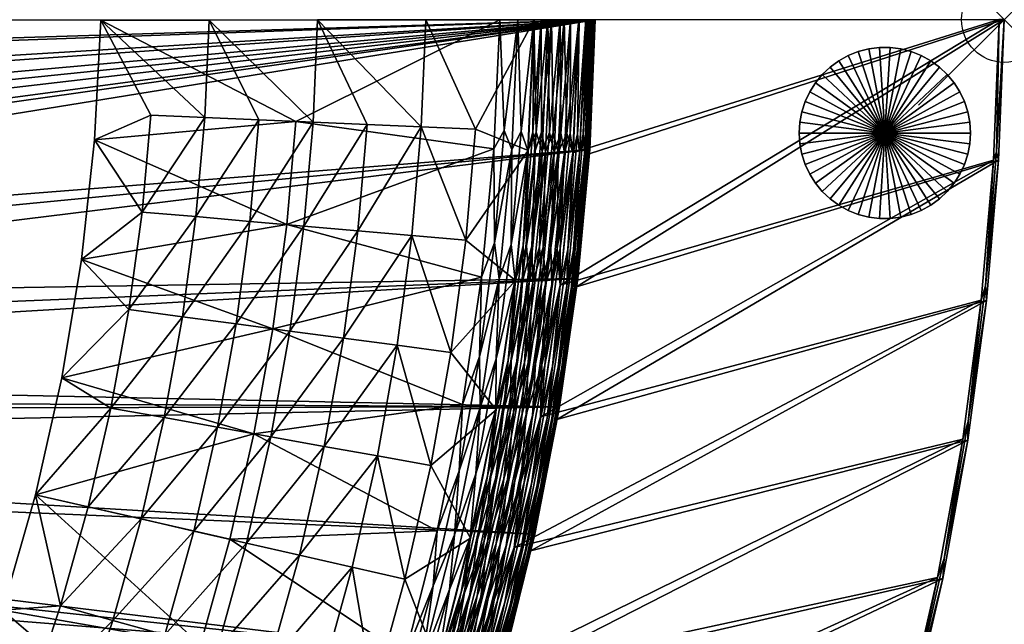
# Model space of a CAD drawing. Header units: inches. Extents: x -6.8 to 28, y -34.8 to 0.
# Tile 11 of 11: x 16.5 to 28, y -7 to 0. Entities that reach past the tile are written whole.
import ezdxf

# ---------------------------------------------------------------- set-up
doc = ezdxf.new("R2010")
doc.units = ezdxf.units.IN
doc.header["$MEASUREMENT"] = 0
doc.header["$PDMODE"] = 35
doc.header["$PDSIZE"] = 1
for name, color, linetype in [('A-FURN-3-NODE', 7, 'Continuous'), ('A-FURN-3-ST', 151, 'Continuous'), ('A-FURN-3-ST-BK', 151, 'Continuous'), ('A-FURN-3-ST-LG', 252, 'Continuous')]:
    doc.layers.add(name, color=color, linetype=linetype)

msp = doc.modelspace()

# ---------------------------------------------------------------- linework, layer by layer
at = {"layer": 'A-FURN-3-NODE'}
msp.add_point((28.001, 0.013), dxfattribs=at)

# ---------------------------------------------------------------- meshes
at = {"layer": 'A-FURN-3-ST'}
mesh = msp.add_polyface(dxfattribs=at)
corners = [(0.525, -2.082, 14.594), (0.76, -2.291, 14.632), (0.948, -1.54, 14.632), (0.686, -1.398, 14.594), (1.062, -0.773, 14.632), (0.783, -0.702, 14.594), (0.885, 0, 14.611), (0.679, 0, 14.548), (1.1, 0, 14.632), (0.519, -0.677, 14.485), (0.489, 0, 14.447), (0.425, -1.349, 14.485), (23.227, 0.011, 14.632), (0.499, -3.021, 14.632), (0.168, -3.721, 14.632), (23.163, -1.502, 14.632), (-0.23, -4.386, 14.632), (23.023, -3.01, 14.632), (22.809, -4.508, 14.632), (-0.692, -5.008, 14.632), (22.522, -5.995, 14.632), (22.161, -7.465, 14.632), (-1.212, -5.582, 14.632), (0, 0, 13.532), (23.227, 0.011, 1.5), (0.322, 0, 14.31), (0, 0, 1.5), (22.522, -5.995, 1.5), (22.809, -4.508, 1.5), (23.023, -3.01, 1.5), (23.163, -1.502, 1.5), (21.728, -8.915, 1.5), (-2.248, -5.049, 1.5), (-1.745, -4.547, 1.5), (22.161, -7.465, 1.5), (-1.298, -3.994, 1.5), (-0.91, -3.397, 1.5), (-0.587, -2.764, 1.5), (-0.333, -2.1, 1.5), (-0.148, -1.413, 1.5), (-0.037, -0.71, 1.5)]
mesh.append_faces([[corners[k] for k in face] for face in [(0, 1, 2), (0, 2, 3), (3, 2, 4), (3, 4, 5), (5, 4, 6), (5, 6, 7), (4, 8, 6), (5, 7, 9), (9, 7, 10), (9, 3, 5), (11, 0, 3), (8, 4, 12), (12, 4, 2), (12, 2, 1), (1, 13, 12), (12, 13, 14), (12, 14, 15), (15, 14, 16), (18, 16, 19), (21, 19, 22), (20, 27, 28), (20, 28, 18), (18, 28, 29), (18, 29, 17), (17, 29, 30), (17, 30, 15), (15, 30, 12), (12, 30, 24)]])
mesh.append_faces([[corners[k] for k in face] for face in [(17, 16, 18), (20, 19, 21), (8, 7, 6), (24, 40, 26)]], dxfattribs={"vtx0": -1})
mesh.append_faces([[corners[k] for k in face] for face in [(34, 33, 27), (27, 33, 28), (28, 35, 29), (29, 36, 30), (30, 36, 24)]], dxfattribs={"vtx0": -1, "vtx1": -1})
mesh.append_faces([[corners[k] for k in face] for face in [(23, 8, 12), (23, 12, 24), (8, 10, 7), (31, 32, 33), (28, 33, 35), (29, 35, 36), (24, 36, 37), (24, 37, 38), (24, 39, 40)]], dxfattribs={"vtx0": -1, "vtx2": -1})
mesh.append_faces([[corners[k] for k in face] for face in [(15, 16, 17), (18, 19, 20)]], dxfattribs={"vtx1": -1})
mesh.append_faces([[corners[k] for k in face] for face in [(25, 10, 8), (38, 39, 24)]], dxfattribs={"vtx1": -1, "vtx2": -1})
mesh.append_faces([[corners[k] for k in face] for face in [(24, 26, 23)]], dxfattribs={"vtx2": -1})
mesh = msp.add_polyface(dxfattribs=at)
corners = [(22.161, -7.465, 14.632), (-1.212, -5.582, 14.632), (21.728, -8.915, 14.632), (21.223, -10.343, 14.632), (-1.786, -6.103, 14.632), (20.649, -11.744, 14.632), (20.005, -13.114, 14.632), (19.295, -14.451, 14.632), (-2.408, -6.564, 14.632), (18.52, -15.751, 14.632), (17.681, -17.012, 14.632), (16.781, -18.229, 14.632), (15.822, -19.4, 14.632), (14.806, -20.523, 14.632), (8.966, -25.309, 14.632), (8.966, -25.309, 1.5), (10.226, -24.47, 1.5), (10.226, -24.47, 14.632), (11.443, -23.569, 1.5), (11.443, -23.569, 14.632), (12.613, -22.61, 1.5), (12.613, -22.61, 14.632), (13.735, -21.593, 1.5), (13.735, -21.593, 14.632), (14.806, -20.523, 1.5), (15.822, -19.4, 1.5), (16.781, -18.229, 1.5), (17.681, -17.012, 1.5), (18.52, -15.751, 1.5), (19.295, -14.451, 1.5), (20.005, -13.114, 1.5), (20.649, -11.744, 1.5), (21.223, -10.343, 1.5), (21.728, -8.915, 1.5), (22.161, -7.465, 1.5), (22.522, -5.995, 1.5), (22.522, -5.995, 14.632), (-3.397, -5.884, 1.5), (-2.801, -5.497, 1.5), (-2.248, -5.049, 1.5), (-1.745, -4.547, 1.5)]
mesh.append_faces([[corners[k] for k in face] for face in [(14, 15, 16), (14, 16, 17), (17, 16, 18), (17, 18, 19), (19, 18, 20), (19, 20, 21), (21, 20, 22), (21, 22, 23), (23, 22, 24), (23, 24, 13), (13, 24, 25), (13, 25, 12), (12, 25, 26), (12, 26, 11), (11, 26, 27), (11, 27, 10), (10, 27, 28), (10, 28, 9), (9, 28, 29), (9, 29, 7), (7, 29, 30), (7, 30, 6), (6, 30, 31), (6, 31, 5), (5, 31, 32), (5, 32, 3), (3, 32, 33), (3, 33, 2), (2, 33, 34), (2, 34, 0), (0, 34, 35), (0, 35, 36)]])
mesh.append_faces([[corners[k] for k in face] for face in [(2, 1, 3), (6, 4, 7)]], dxfattribs={"vtx0": -1})
mesh.append_faces([[corners[k] for k in face] for face in [(5, 4, 6), (9, 8, 10), (10, 8, 11), (11, 8, 12), (12, 8, 13), (25, 37, 26), (26, 38, 27), (27, 38, 28), (28, 38, 29), (29, 38, 30), (30, 39, 31), (31, 39, 32), (32, 39, 33), (33, 40, 34)]], dxfattribs={"vtx0": -1, "vtx1": -1})
mesh.append_faces([[corners[k] for k in face] for face in [(0, 1, 2), (3, 4, 5), (7, 8, 9)]], dxfattribs={"vtx1": -1})
mesh = msp.add_polyface(dxfattribs=at)
corners = [(-2.208, -6.073, 14.594), (-2.408, -6.564, 14.632), (-1.786, -6.103, 14.632), (21.223, -10.343, 14.632), (-1.212, -5.582, 14.632), (19.295, -14.451, 14.632), (14.806, -20.523, 14.632), (13.735, -21.593, 14.632), (12.613, -22.61, 14.632), (-3.073, -6.962, 14.632), (11.443, -23.569, 14.632), (10.226, -24.47, 14.632), (8.966, -25.309, 14.632), (7.666, -26.085, 14.632), (6.329, -26.796, 14.632), (4.958, -27.439, 14.632), (-3.773, -7.294, 14.632), (-4.503, -7.555, 14.632), (-5.254, -7.743, 14.632), (-6.021, -7.857, 14.632), (-6.795, -7.895, 14.632), (3.558, -28.014, 14.632), (-6.795, -30.022, 14.632), (2.131, -28.519, 14.632), (0.68, -28.953, 14.632), (-2.276, -29.603, 14.632), (-2.276, -29.603, 1.5), (-0.79, -29.314, 1.5), (-0.79, -29.314, 14.632), (0.68, -28.953, 1.5), (2.131, -28.519, 1.5), (3.558, -28.014, 1.5), (4.958, -27.439, 1.5), (6.329, -26.796, 1.5), (7.666, -26.085, 1.5), (8.966, -25.309, 1.5), (-6.795, -30.022, 1.5), (-4.031, -6.207, 1.5), (-3.397, -5.884, 1.5), (10.226, -24.47, 1.5), (11.443, -23.569, 1.5), (12.613, -22.61, 1.5), (13.735, -21.593, 1.5), (14.806, -20.523, 1.5), (15.822, -19.4, 1.5), (16.781, -18.229, 1.5), (-2.801, -5.497, 1.5), (20.005, -13.114, 1.5), (-2.248, -5.049, 1.5)]
mesh.append_faces([[corners[k] for k in face] for face in [(0, 1, 2), (3, 4, 2), (5, 2, 1), (8, 1, 9), (15, 9, 16), (15, 16, 17), (17, 18, 15), (15, 18, 19), (25, 26, 27), (25, 27, 28), (28, 27, 29), (28, 29, 24), (24, 29, 30), (24, 30, 23), (23, 30, 31), (23, 31, 21), (21, 31, 32), (21, 32, 15), (15, 32, 33), (15, 33, 14), (14, 33, 34), (14, 34, 13), (13, 34, 35), (13, 35, 12)]])
mesh.append_faces([[corners[k] for k in face] for face in [(7, 1, 8), (14, 9, 15)]], dxfattribs={"vtx0": -1})
mesh.append_faces([[corners[k] for k in face] for face in [(6, 1, 7), (10, 9, 11), (11, 9, 12), (12, 9, 13), (13, 9, 14), (23, 22, 24), (31, 38, 32), (32, 38, 33), (33, 38, 34), (34, 38, 35), (35, 38, 39), (39, 38, 40), (40, 38, 41), (41, 38, 42), (42, 38, 43), (43, 38, 44)]], dxfattribs={"vtx0": -1, "vtx1": -1})
mesh.append_faces([[corners[k] for k in face] for face in [(36, 31, 30), (45, 38, 46), (47, 46, 48), (36, 29, 27)]], dxfattribs={"vtx0": -1, "vtx2": -1})
mesh.append_faces([[corners[k] for k in face] for face in [(8, 9, 10), (15, 20, 21), (21, 22, 23)]], dxfattribs={"vtx1": -1})
mesh.append_faces([[corners[k] for k in face] for face in [(37, 38, 31), (30, 29, 36)]], dxfattribs={"vtx1": -1, "vtx2": -1})
at = {"layer": 'A-FURN-3-ST-BK'}
mesh = msp.add_polyface(dxfattribs=at)
corners = [(22.114, 0.01, 14.827), (19.734, -1.177, 14.827), (17.458, 0.008, 14.827), (17.385, -1.392, 14.827), (19.628, -2.38, 14.827), (17.233, -2.786, 14.827), (19.466, -3.596, 14.827), (17.003, -4.168, 14.827), (19.245, -4.822, 14.827), (16.695, -5.536, 14.827), (17.927, -5.817, 18.122), (18.82, -4.746, 19.769), (18.198, -4.634, 18.122), (19.037, -3.54, 19.769), (18.411, -3.456, 18.122), (19.198, -2.342, 19.769), (18.568, -2.287, 18.122), (19.302, -1.158, 19.769), (18.671, -1.131, 18.122), (18.722, 0.008, 18.122), (19.934, -1.185, 21.417), (19.986, 0.009, 21.417), (18.543, -5.958, 19.769), (19.442, -4.858, 21.417), (19.664, -3.623, 21.417), (19.827, -2.397, 21.417), (18.04, -1.104, 16.474), (17.939, -2.233, 16.474), (17.785, -3.373, 16.474), (17.576, -4.522, 16.474), (17.311, -5.677, 16.474), (20.064, -4.97, 23.064), (20.29, -3.706, 23.064)]
mesh.append_faces([[corners[k] for k in face] for face in [(0, 1, 2), (2, 1, 3), (3, 1, 4), (3, 4, 5), (5, 4, 6), (5, 6, 7), (7, 6, 8), (7, 8, 9), (10, 11, 12), (12, 11, 13), (12, 13, 14), (14, 13, 15), (14, 15, 16), (16, 15, 17), (16, 17, 18), (18, 17, 19), (19, 17, 20), (19, 20, 21), (22, 23, 11), (11, 23, 24), (11, 24, 13), (13, 24, 25), (13, 25, 15), (15, 25, 20), (15, 20, 17), (19, 2, 18), (18, 2, 26), (18, 26, 27), (18, 27, 16), (16, 27, 28), (16, 28, 14), (14, 28, 29), (14, 29, 12), (12, 29, 30), (2, 3, 26), (26, 3, 27), (3, 5, 27), (27, 5, 28), (5, 7, 28), (28, 7, 29), (7, 9, 29), (23, 31, 32), (23, 32, 24)]])
mesh.append_faces([[corners[k] for k in face] for face in [(2, 19, 0)]], dxfattribs={"vtx1": -1})
mesh = msp.add_polyface(dxfattribs=at)
corners = [(22.606, -1.523, 14.728), (22.424, -2.627, 14.755), (22.538, -1.299, 14.755), (22.51, 0.01, 14.783), (22.441, -1.514, 14.783), (22.248, -2.611, 14.799), (22.362, -1.292, 14.799), (22.323, 0.01, 14.816), (22.254, -1.505, 14.816), (22.051, -2.594, 14.821), (22.164, -1.283, 14.821), (22.114, 0.01, 14.827), (22.045, -1.494, 14.827), (21.9, -2.992, 14.827), (19.628, -2.38, 14.827), (19.734, -1.177, 14.827), (19.986, 0.009, 21.417), (19.934, -1.185, 21.417), (20.565, -1.212, 23.064), (21.196, -1.239, 24.712), (20.457, -2.452, 23.064), (21.086, -2.507, 24.712), (21.716, -2.562, 26.359), (22.444, -1.515, 28.007), (21.828, -1.266, 26.359), (22.513, 0.01, 28.007), (21.25, 0.01, 24.712), (19.827, -2.397, 21.417), (22.386, -2.624, 28.088), (22.5, -1.298, 28.088), (22.596, 0.01, 28.169), (22.527, -1.519, 28.169), (22.487, -2.632, 28.238), (22.601, -1.302, 28.238), (23.036, 0.01, 28.478), (22.939, 0.01, 14.552), (22.818, 0.01, 14.651), (22.675, 0.01, 14.728), (18.722, 0.008, 18.122)]
mesh.append_faces([[corners[k] for k in face] for face in [(0, 1, 2), (3, 2, 4), (4, 2, 1), (4, 5, 6), (4, 6, 3), (3, 6, 7), (7, 6, 8), (8, 6, 5), (8, 9, 10), (8, 10, 7), (7, 10, 11), (11, 10, 12), (12, 10, 9), (13, 14, 12), (12, 14, 15), (12, 15, 11), (16, 17, 18), (16, 18, 19), (19, 18, 20), (19, 20, 21), (22, 23, 24), (22, 24, 19), (22, 19, 21), (23, 25, 24), (24, 25, 26), (24, 26, 19), (19, 26, 16), (27, 20, 18), (27, 18, 17), (23, 28, 29), (23, 29, 25), (25, 29, 30), (30, 29, 31), (31, 29, 28), (31, 32, 33)]])
mesh.append_faces([[corners[k] for k in face] for face in [(34, 35, 26)]], dxfattribs={"vtx0": -1, "vtx1": -1, "vtx2": -1})
mesh.append_faces([[corners[k] for k in face] for face in [(26, 35, 36), (26, 36, 37), (26, 3, 7), (26, 7, 11), (11, 38, 16), (11, 16, 26)]], dxfattribs={"vtx0": -1, "vtx2": -1})
mesh.append_faces([[corners[k] for k in face] for face in [(37, 3, 26), (26, 25, 34)]], dxfattribs={"vtx1": -1, "vtx2": -1})
mesh = msp.add_polyface(dxfattribs=at)
corners = [(22.606, -1.523, 14.728), (22.538, -1.299, 14.755), (22.675, 0.01, 14.728), (22.51, 0.01, 14.783), (22.527, -1.519, 28.169), (22.601, -1.302, 28.238), (22.596, 0.01, 28.169), (22.716, 0.01, 28.307), (22.647, -1.525, 28.307), (22.487, -2.632, 28.238), (22.621, -2.644, 28.36), (22.736, -1.308, 28.36), (22.866, 0.01, 28.412), (22.796, -1.533, 28.412), (22.781, -2.658, 28.445), (22.896, -1.315, 28.445), (23.036, 0.01, 28.478), (22.966, -1.542, 28.478), (23.016, -2.679, 14.029), (23.1, -1.549, 14.123), (23.132, -1.325, 14.029), (22.972, -2.675, 14.205), (23.088, -1.323, 14.205), (23.045, -1.546, 14.288), (22.906, -2.669, 14.359), (23.022, -1.32, 14.359), (23.116, 0.01, 14.288), (23.039, 0.01, 14.431), (22.968, -1.542, 14.431), (22.819, -2.661, 14.491), (22.934, -1.316, 14.491), (22.939, 0.01, 14.552), (22.869, -1.537, 14.552), (22.709, -2.652, 14.601), (22.824, -1.312, 14.601), (22.818, 0.01, 14.651), (22.749, -1.53, 14.651), (22.577, -2.64, 14.689), (22.692, -1.306, 14.689), (22.513, 0.01, 28.007)]
mesh.append_faces([[corners[k] for k in face] for face in [(0, 1, 2), (2, 1, 3), (4, 5, 6), (6, 5, 7), (7, 5, 8), (8, 5, 9), (8, 10, 11), (8, 11, 7), (7, 11, 12), (12, 11, 13), (13, 11, 10), (13, 14, 15), (13, 15, 12), (12, 15, 16), (16, 15, 17), (17, 15, 14), (18, 19, 20), (19, 21, 22), (21, 23, 22), (23, 24, 25), (23, 25, 26), (26, 25, 27), (27, 25, 28), (28, 25, 24), (28, 29, 30), (28, 30, 27), (27, 30, 31), (31, 30, 32), (32, 30, 29), (32, 33, 34), (32, 34, 31), (31, 34, 35), (35, 34, 36), (36, 34, 33), (36, 37, 38), (36, 38, 35), (35, 38, 2), (2, 38, 0), (0, 38, 37)]])
mesh.append_faces([[corners[k] for k in face] for face in [(16, 26, 27), (7, 39, 6)]], dxfattribs={"vtx0": -1})
mesh.append_faces([[corners[k] for k in face] for face in [(16, 39, 12), (12, 39, 7)]], dxfattribs={"vtx0": -1, "vtx1": -1})
mesh.append_faces([[corners[k] for k in face] for face in [(16, 27, 31)]], dxfattribs={"vtx2": -1})
mesh = msp.add_polyface(dxfattribs=at)
corners = [(22.817, -3.088, 28.478), (27.874, -1.627, 28.478), (27.94, 0.013, 28.478), (22.966, -1.542, 28.478), (23.036, 0.01, 28.478), (27.935, -1.629, 1.5), (28.001, 0.013, 1.5), (27.911, -1.531, 14.989), (23.008, -3.108, 1.5), (23.158, -1.552, 1.5), (23.228, 0.011, 1.5), (23.05, -2.682, 7.613), (23.166, -1.326, 7.613), (23.215, 0.01, 13.727), (23.144, -1.551, 13.727), (23.038, -2.681, 13.831), (23.154, -1.326, 13.831), (23.204, 0.01, 13.936), (23.133, -1.55, 13.936), (23.016, -2.679, 14.029), (23.132, -1.325, 14.029), (23.195, 0.01, 13.982), (23.187, 0.01, 14.029), (23.179, 0.01, 14.076), (23.1, -1.549, 14.123), (23.171, 0.01, 14.123), (23.088, -1.323, 14.205), (23.157, 0.01, 14.164), (23.143, 0.01, 14.205), (23.129, 0.01, 14.246), (23.045, -1.546, 14.288), (23.116, 0.01, 14.288)]
mesh.append_faces([[corners[k] for k in face] for face in [(0, 1, 2), (0, 2, 3), (3, 2, 4), (5, 6, 7), (7, 6, 2), (7, 2, 1), (9, 11, 12), (9, 12, 10), (10, 12, 13), (13, 12, 14), (14, 12, 11), (14, 15, 16), (14, 16, 13), (13, 16, 17), (17, 16, 18), (18, 16, 15), (18, 19, 20), (18, 20, 17), (17, 20, 21), (21, 20, 22), (22, 20, 23), (23, 20, 24), (23, 24, 25), (24, 26, 25), (25, 26, 27), (27, 26, 28), (28, 26, 29), (29, 26, 30), (29, 30, 31), (2, 13, 17), (2, 17, 21), (21, 22, 2), (2, 22, 23), (2, 23, 25), (25, 27, 2), (2, 27, 28), (2, 28, 29), (29, 31, 2)]])
mesh.append_faces([[corners[k] for k in face] for face in [(6, 9, 10), (6, 13, 2)]], dxfattribs={"vtx0": -1})
mesh.append_faces([[corners[k] for k in face] for face in [(5, 8, 6)]], dxfattribs={"vtx0": -1, "vtx1": -1})
mesh.append_faces([[corners[k] for k in face] for face in [(6, 8, 9)]], dxfattribs={"vtx0": -1, "vtx2": -1})
mesh.append_faces([[corners[k] for k in face] for face in [(2, 31, 4)]], dxfattribs={"vtx1": -1})
mesh.append_faces([[corners[k] for k in face] for face in [(6, 10, 13)]], dxfattribs={"vtx2": -1})
mesh = msp.add_polyface(dxfattribs=at)
corners = [(22.233, -4.569, 14.728), (22.248, -3.969, 14.755), (22.458, -3.051, 14.728), (22.424, -2.627, 14.755), (22.606, -1.523, 14.728), (22.441, -1.514, 14.783), (22.294, -3.034, 14.783), (22.069, -4.543, 14.783), (22.073, -3.946, 14.799), (22.248, -2.611, 14.799), (22.254, -1.505, 14.816), (22.108, -3.014, 14.816), (21.885, -4.514, 14.816), (21.877, -3.919, 14.821), (22.051, -2.594, 14.821), (22.045, -1.494, 14.827), (21.9, -2.992, 14.827), (21.678, -4.481, 14.827), (19.466, -3.596, 14.827), (19.628, -2.38, 14.827), (21.086, -2.507, 24.712), (20.457, -2.452, 23.064), (20.29, -3.706, 23.064), (20.917, -3.789, 24.712), (22.073, -4.544, 28.007), (22.297, -3.034, 28.007), (21.543, -3.873, 26.359), (21.716, -2.562, 26.359), (22.444, -1.515, 28.007), (19.664, -3.623, 21.417), (19.827, -2.397, 21.417), (22.21, -3.964, 28.088), (22.386, -2.624, 28.088), (22.527, -1.519, 28.169), (22.379, -3.042, 28.169), (22.155, -4.557, 28.169), (22.311, -3.977, 28.238), (22.487, -2.632, 28.238), (22.647, -1.525, 28.307), (22.499, -3.055, 28.307), (22.444, -3.995, 28.36), (22.621, -2.644, 28.36), (22.6, -3.066, 14.651), (22.4, -3.989, 14.689), (22.577, -2.64, 14.689)]
mesh.append_faces([[corners[k] for k in face] for face in [(0, 1, 2), (2, 1, 3), (2, 3, 4), (5, 3, 6), (6, 3, 1), (6, 1, 7), (7, 8, 6), (6, 8, 9), (6, 9, 5), (10, 9, 11), (11, 9, 8), (11, 8, 12), (12, 13, 11), (11, 13, 14), (11, 14, 10), (15, 14, 16), (16, 14, 13), (16, 13, 17), (17, 18, 16), (16, 18, 19), (20, 21, 22), (20, 22, 23), (24, 25, 26), (26, 25, 27), (26, 27, 20), (26, 20, 23), (25, 28, 27), (29, 22, 21), (29, 21, 30), (24, 31, 25), (25, 31, 32), (25, 32, 28), (33, 32, 34), (34, 32, 31), (34, 31, 35), (35, 36, 34), (34, 36, 37), (34, 37, 33), (38, 37, 39), (39, 37, 36), (39, 40, 41), (42, 43, 44), (4, 44, 2), (2, 44, 43)]])
mesh = msp.add_polyface(dxfattribs=at)
corners = [(22.283, -6.149, 28.478), (27.515, -4.887, 28.478), (27.732, -3.261, 28.478), (22.589, -4.625, 28.478), (27.874, -1.627, 28.478), (22.817, -3.088, 28.478), (27.911, -1.531, 14.989), (27.781, -3.097, 14.989), (27.578, -4.681, 14.989), (27.299, -6.277, 14.989), (27.223, -6.502, 28.478), (27.283, -6.513, 1.5), (27.576, -4.896, 1.5), (27.793, -3.267, 1.5), (27.935, -1.629, 1.5), (22.471, -6.188, 1.5), (22.778, -4.655, 1.5), (23.008, -3.108, 1.5), (22.871, -4.052, 7.613), (23.05, -2.682, 7.613), (23.158, -1.552, 1.5), (23.144, -1.551, 13.727), (22.994, -3.107, 13.727), (22.765, -4.653, 13.727), (22.859, -4.051, 13.831), (23.038, -2.681, 13.831), (23.133, -1.55, 13.936), (22.983, -3.106, 13.936), (22.754, -4.651, 13.936), (22.837, -4.048, 14.029), (23.016, -2.679, 14.029), (22.951, -3.102, 14.123), (23.1, -1.549, 14.123), (22.793, -4.042, 14.205), (22.972, -2.675, 14.205), (22.896, -3.097, 14.288), (23.045, -1.546, 14.288), (22.906, -2.669, 14.359), (22.968, -1.542, 14.431), (22.819, -3.089, 14.431), (22.819, -2.661, 14.491)]
mesh.append_faces([[corners[k] for k in face] for face in [(0, 1, 2), (0, 2, 3), (3, 2, 4), (3, 4, 5), (6, 4, 7), (7, 4, 2), (7, 2, 8), (8, 2, 1), (8, 1, 9), (9, 1, 10), (9, 11, 12), (9, 12, 8), (8, 12, 13), (8, 13, 7), (7, 13, 14), (7, 14, 6), (16, 18, 17), (17, 18, 19), (17, 19, 20), (21, 19, 22), (22, 19, 18), (22, 18, 23), (23, 24, 22), (22, 24, 25), (22, 25, 21), (26, 25, 27), (27, 25, 24), (27, 24, 28), (28, 29, 27), (27, 29, 30), (27, 30, 26), (29, 31, 30), (31, 32, 30), (31, 33, 34), (31, 34, 32), (33, 35, 34), (35, 36, 34), (35, 37, 36), (38, 37, 39), (39, 40, 38)]])
mesh.append_faces([[corners[k] for k in face] for face in [(12, 15, 13), (13, 16, 14)]], dxfattribs={"vtx0": -1, "vtx1": -1})
mesh.append_faces([[corners[k] for k in face] for face in [(13, 15, 16), (14, 16, 17)]], dxfattribs={"vtx0": -1, "vtx2": -1})
mesh = msp.add_polyface(dxfattribs=at)
corners = [(22.499, -3.055, 28.307), (22.621, -2.644, 28.36), (22.647, -1.525, 28.307), (22.796, -1.533, 28.412), (22.647, -3.071, 28.412), (22.444, -3.995, 28.36), (22.421, -4.599, 28.412), (22.603, -4.016, 28.445), (22.781, -2.658, 28.445), (22.966, -1.542, 28.478), (22.817, -3.088, 28.478), (22.589, -4.625, 28.478), (22.471, -6.188, 1.5), (22.626, -5.433, 7.613), (22.778, -4.655, 1.5), (22.871, -4.052, 7.613), (22.765, -4.653, 13.727), (22.458, -6.186, 13.727), (22.614, -5.431, 13.831), (22.859, -4.051, 13.831), (22.754, -4.651, 13.936), (22.447, -6.183, 13.936), (22.592, -5.427, 14.029), (22.837, -4.048, 14.029), (22.415, -6.176, 14.123), (22.722, -4.646, 14.123), (22.951, -3.102, 14.123), (22.549, -5.42, 14.205), (22.793, -4.042, 14.205), (22.667, -4.638, 14.288), (22.896, -3.097, 14.288), (22.484, -5.408, 14.359), (22.728, -4.033, 14.359), (22.906, -2.669, 14.359), (22.819, -3.089, 14.431), (22.591, -4.626, 14.431), (22.64, -4.021, 14.491), (22.819, -2.661, 14.491), (22.869, -1.537, 14.552), (22.721, -3.078, 14.552), (22.494, -4.61, 14.552), (22.531, -4.007, 14.601), (22.709, -2.652, 14.601), (22.749, -1.53, 14.651), (22.6, -3.066, 14.651), (22.577, -2.64, 14.689)]
mesh.append_faces([[corners[k] for k in face] for face in [(0, 1, 2), (3, 1, 4), (4, 1, 5), (6, 7, 4), (4, 7, 8), (4, 8, 3), (9, 8, 10), (10, 8, 7), (10, 7, 11), (12, 13, 14), (14, 13, 15), (16, 15, 13), (16, 13, 17), (17, 18, 16), (16, 18, 19), (20, 19, 18), (20, 18, 21), (21, 22, 20), (20, 22, 23), (24, 25, 22), (22, 25, 23), (25, 26, 23), (24, 27, 25), (25, 27, 28), (25, 28, 26), (27, 29, 28), (29, 30, 28), (29, 31, 32), (29, 32, 30), (30, 32, 33), (34, 33, 32), (34, 32, 35), (35, 32, 31), (35, 36, 34), (34, 36, 37), (38, 37, 39), (39, 37, 36), (39, 36, 40), (40, 41, 39), (39, 41, 42), (39, 42, 38), (43, 42, 44), (44, 42, 41), (44, 45, 43)]])
mesh = msp.add_polyface(dxfattribs=at)
corners = [(22.233, -4.569, 14.728), (22.007, -5.322, 14.755), (22.248, -3.969, 14.755), (22.069, -4.543, 14.783), (22.155, -4.557, 28.169), (22.21, -3.964, 28.088), (21.97, -5.315, 28.088), (22.069, -5.333, 28.238), (22.311, -3.977, 28.238), (22.499, -3.055, 28.307), (22.273, -4.575, 28.307), (21.97, -6.082, 28.307), (22.202, -5.357, 28.36), (22.444, -3.995, 28.36), (22.647, -3.071, 28.412), (22.421, -4.599, 28.412), (22.116, -6.113, 28.412), (22.049, -6.761, 28.445), (22.36, -5.385, 28.445), (22.603, -4.016, 28.445), (22.589, -4.625, 28.478), (22.283, -6.149, 28.478), (22.279, -6.813, 14.029), (22.415, -6.176, 14.123), (22.592, -5.427, 14.029), (22.237, -6.804, 14.205), (22.549, -5.42, 14.205), (22.361, -6.165, 14.288), (22.667, -4.638, 14.288), (22.172, -6.789, 14.359), (22.484, -5.408, 14.359), (22.591, -4.626, 14.431), (22.285, -6.149, 14.431), (22.086, -6.769, 14.491), (22.397, -5.392, 14.491), (22.64, -4.021, 14.491), (22.494, -4.61, 14.552), (22.188, -6.128, 14.552), (21.979, -6.745, 14.601), (22.289, -5.373, 14.601), (22.531, -4.007, 14.601), (22.6, -3.066, 14.651), (22.374, -4.591, 14.651), (22.07, -6.103, 14.651), (22.159, -5.349, 14.689), (22.4, -3.989, 14.689), (22.458, -3.051, 14.728)]
mesh.append_faces([[corners[k] for k in face] for face in [(0, 1, 2), (3, 2, 1), (4, 5, 6), (4, 7, 8), (9, 8, 10), (10, 8, 7), (11, 12, 10), (10, 12, 13), (10, 13, 9), (14, 13, 15), (15, 13, 12), (15, 12, 16), (16, 17, 18), (16, 18, 15), (15, 18, 19), (20, 19, 18), (20, 18, 21), (21, 18, 17), (22, 23, 24), (23, 25, 26), (25, 27, 26), (27, 28, 26), (27, 29, 30), (27, 30, 28), (31, 30, 32), (32, 30, 29), (32, 33, 34), (32, 34, 31), (31, 34, 35), (36, 35, 34), (36, 34, 37), (37, 34, 33), (37, 38, 39), (37, 39, 36), (36, 39, 40), (41, 40, 42), (42, 40, 39), (42, 39, 43), (43, 39, 38), (43, 44, 42), (42, 44, 45), (42, 45, 41), (46, 45, 0), (0, 45, 44)]])
mesh = msp.add_polyface(dxfattribs=at)
corners = [(21.93, -6.074, 14.728), (21.7, -6.681, 14.755), (22.007, -5.322, 14.755), (22.233, -4.569, 14.728), (22.069, -4.543, 14.783), (21.768, -6.039, 14.783), (21.528, -6.642, 14.799), (21.834, -5.291, 14.799), (22.073, -3.946, 14.799), (21.885, -4.514, 14.816), (21.585, -6.001, 14.816), (21.335, -6.597, 14.821), (21.639, -5.255, 14.821), (21.877, -3.919, 14.821), (21.678, -4.481, 14.827), (21.381, -5.957, 14.827), (19.245, -4.822, 14.827), (19.466, -3.596, 14.827), (20.917, -3.789, 24.712), (20.29, -3.706, 23.064), (20.064, -4.97, 23.064), (20.686, -5.082, 24.712), (19.775, -6.239, 23.064), (20.391, -6.38, 24.712), (21.007, -6.52, 26.359), (21.772, -6.04, 28.007), (21.307, -5.193, 26.359), (22.073, -4.544, 28.007), (21.543, -3.873, 26.359), (21.663, -6.672, 28.088), (21.97, -5.315, 28.088), (22.21, -3.964, 28.088), (22.155, -4.557, 28.169), (21.853, -6.057, 28.169), (21.762, -6.695, 28.238), (22.069, -5.333, 28.238), (22.273, -4.575, 28.307), (21.97, -6.082, 28.307), (21.893, -6.725, 28.36), (22.202, -5.357, 28.36), (22.116, -6.113, 28.412), (22.07, -6.103, 14.651), (21.85, -6.715, 14.689), (22.159, -5.349, 14.689)]
mesh.append_faces([[corners[k] for k in face] for face in [(0, 1, 2), (0, 2, 3), (4, 2, 5), (5, 2, 1), (5, 6, 7), (5, 7, 4), (4, 7, 8), (9, 8, 7), (9, 7, 10), (10, 7, 6), (10, 11, 12), (10, 12, 9), (9, 12, 13), (14, 13, 12), (14, 12, 15), (15, 12, 11), (15, 16, 14), (14, 16, 17), (18, 19, 20), (18, 20, 21), (21, 20, 22), (21, 22, 23), (24, 25, 26), (24, 26, 21), (24, 21, 23), (25, 27, 26), (26, 27, 28), (26, 28, 18), (26, 18, 21), (25, 29, 30), (25, 30, 27), (27, 30, 31), (32, 30, 33), (33, 30, 29), (33, 34, 35), (33, 35, 32), (36, 35, 37), (37, 35, 34), (37, 38, 39), (40, 39, 38), (41, 42, 43), (3, 43, 0), (0, 43, 42)]])
mesh = msp.add_polyface(dxfattribs=at)
corners = [(20.563, -8.854, 14.827), (18.216, -8.517, 14.827), (18.622, -7.287, 14.827), (21.009, -7.416, 14.827), (18.964, -6.054, 14.827), (21.381, -5.957, 14.827), (19.245, -4.822, 14.827), (16.695, -5.536, 14.827), (17.748, -9.739, 14.827), (15.851, -8.208, 14.827), (16.31, -6.884, 14.827), (16.755, -9.357, 18.122), (17.806, -8.381, 19.769), (17.206, -8.183, 18.122), (18.205, -7.171, 19.769), (17.597, -7.001, 18.122), (18.543, -5.958, 19.769), (17.927, -5.817, 18.122), (18.82, -4.746, 19.769), (20.391, -6.38, 24.712), (19.775, -6.239, 23.064), (19.423, -7.51, 23.064), (20.032, -7.679, 24.712), (19.006, -8.778, 23.064), (19.606, -8.976, 24.712), (17.344, -9.584, 19.769), (18.406, -8.579, 21.417), (18.814, -7.34, 21.417), (19.159, -6.099, 21.417), (19.442, -4.858, 21.417), (18.198, -4.634, 18.122), (17.311, -5.677, 16.474), (16.988, -6.832, 16.474), (16.606, -7.985, 16.474), (16.165, -9.13, 16.474), (17.576, -4.522, 16.474), (15.317, -9.505, 14.827), (20.064, -4.97, 23.064)]
mesh.append_faces([[corners[k] for k in face] for face in [(0, 1, 2), (3, 2, 4), (5, 4, 6), (7, 6, 4), (7, 4, 2), (8, 9, 1), (9, 10, 1), (1, 10, 2), (10, 7, 2), (11, 12, 13), (13, 12, 14), (13, 14, 15), (15, 14, 16), (15, 16, 17), (17, 16, 18), (19, 20, 21), (22, 21, 23), (22, 23, 24), (25, 26, 12), (12, 26, 27), (12, 27, 14), (14, 27, 28), (14, 28, 16), (16, 28, 29), (30, 31, 17), (17, 31, 32), (17, 32, 15), (15, 32, 33), (15, 33, 13), (13, 33, 34), (13, 34, 11), (35, 7, 31), (31, 7, 32), (32, 7, 10), (32, 10, 33), (33, 10, 9), (33, 9, 34), (34, 9, 36), (26, 23, 21), (26, 21, 27), (27, 21, 20), (27, 20, 28), (28, 20, 37), (28, 37, 29)]])
mesh = msp.add_polyface(dxfattribs=at)
corners = [(22.283, -6.149, 28.478), (22.049, -6.761, 28.445), (21.9, -7.654, 28.478), (20.905, -10.597, 28.478), (26.414, -9.681, 28.478), (26.855, -8.101, 28.478), (21.44, -9.138, 28.478), (27.223, -6.502, 28.478), (27.515, -4.887, 28.478), (27.299, -6.277, 14.989), (26.942, -7.88, 14.989), (26.734, -8.683, 14.989), (26.505, -9.486, 14.989), (26.473, -9.698, 1.5), (26.915, -8.115, 1.5), (27.283, -6.513, 1.5), (21.084, -10.666, 1.5), (21.622, -9.198, 1.5), (22.085, -7.704, 1.5), (27.576, -4.896, 1.5), (22.471, -6.188, 1.5), (21.931, -8.21, 7.613), (22.313, -6.821, 7.613), (22.626, -5.433, 7.613), (22.458, -6.186, 13.727), (22.072, -7.7, 13.727), (21.919, -8.207, 13.831), (22.301, -6.818, 13.831), (22.614, -5.431, 13.831), (22.447, -6.183, 13.936), (22.062, -7.698, 13.936), (21.898, -8.201, 14.029), (22.279, -6.813, 14.029), (22.592, -5.427, 14.029), (22.03, -7.689, 14.123), (22.415, -6.176, 14.123), (22.237, -6.804, 14.205), (21.976, -7.675, 14.288), (22.361, -6.165, 14.288), (22.172, -6.789, 14.359), (22.285, -6.149, 14.431), (21.902, -7.655, 14.431), (22.086, -6.769, 14.491)]
mesh.append_faces([[corners[k] for k in face] for face in [(0, 1, 2), (3, 4, 5), (3, 5, 6), (6, 5, 7), (6, 7, 2), (2, 7, 8), (2, 8, 0), (9, 7, 10), (10, 7, 5), (10, 5, 11), (11, 5, 4), (11, 4, 12), (12, 13, 11), (11, 13, 14), (11, 14, 10), (10, 14, 15), (10, 15, 9), (18, 21, 22), (18, 22, 20), (20, 22, 23), (24, 23, 22), (24, 22, 25), (25, 22, 21), (25, 26, 27), (25, 27, 24), (24, 27, 28), (29, 28, 27), (29, 27, 30), (30, 27, 26), (30, 31, 32), (30, 32, 29), (29, 32, 33), (34, 35, 32), (34, 36, 35), (37, 38, 36), (37, 39, 38), (40, 39, 41), (41, 42, 40)]])
mesh.append_faces([[corners[k] for k in face] for face in [(13, 16, 14), (14, 17, 15), (15, 18, 19)]], dxfattribs={"vtx0": -1, "vtx1": -1})
mesh.append_faces([[corners[k] for k in face] for face in [(14, 16, 17), (15, 17, 18), (19, 18, 20)]], dxfattribs={"vtx0": -1, "vtx2": -1})
mesh = msp.add_polyface(dxfattribs=at)
corners = [(21.097, -9.027, 14.728), (21.325, -8.042, 14.755), (21.551, -7.561, 14.728), (21.7, -6.681, 14.755), (21.768, -6.039, 14.783), (21.392, -7.518, 14.783), (20.94, -8.976, 14.783), (21.155, -7.994, 14.799), (21.528, -6.642, 14.799), (21.585, -6.001, 14.816), (21.211, -7.47, 14.816), (20.762, -8.918, 14.816), (20.964, -7.941, 14.821), (21.335, -6.597, 14.821), (21.381, -5.957, 14.827), (21.009, -7.416, 14.827), (20.563, -8.854, 14.827), (18.622, -7.287, 14.827), (18.964, -6.054, 14.827), (20.391, -6.38, 24.712), (19.423, -7.51, 23.064), (20.032, -7.679, 24.712), (20.206, -9.174, 26.359), (20.64, -7.849, 26.359), (20.943, -8.977, 28.007), (21.395, -7.519, 28.007), (21.007, -6.52, 26.359), (21.772, -6.04, 28.007), (21.289, -8.031, 28.088), (21.663, -6.672, 28.088), (21.475, -7.541, 28.169), (21.022, -9.003, 28.169), (21.386, -8.059, 28.238), (21.762, -6.695, 28.238), (21.591, -7.572, 28.307), (21.136, -9.04, 28.307), (21.516, -8.095, 28.36), (21.735, -7.61, 28.412), (21.278, -9.086, 28.412), (21.67, -8.138, 28.445), (21.806, -7.629, 14.552), (21.707, -8.148, 14.491), (21.348, -9.109, 14.552), (21.601, -8.118, 14.601), (21.689, -7.598, 14.651), (21.233, -9.071, 14.651), (21.473, -8.083, 14.689), (21.85, -6.715, 14.689)]
mesh.append_faces([[corners[k] for k in face] for face in [(0, 1, 2), (2, 1, 3), (4, 3, 5), (5, 3, 1), (5, 1, 6), (6, 7, 5), (5, 7, 8), (5, 8, 4), (9, 8, 10), (10, 8, 7), (10, 7, 11), (11, 12, 10), (10, 12, 13), (10, 13, 9), (14, 13, 15), (15, 13, 12), (15, 12, 16), (16, 17, 15), (15, 18, 14), (19, 20, 21), (22, 23, 21), (24, 25, 23), (23, 25, 26), (23, 26, 19), (23, 19, 21), (25, 27, 26), (24, 28, 25), (25, 28, 29), (25, 29, 27), (30, 29, 28), (30, 28, 31), (31, 32, 30), (30, 32, 33), (34, 33, 32), (34, 32, 35), (35, 36, 34), (37, 36, 38), (38, 39, 37), (40, 41, 42), (42, 43, 40), (44, 43, 45), (45, 46, 44), (2, 47, 46), (2, 46, 0)]])
mesh = msp.add_polyface(dxfattribs=at)
corners = [(21.551, -7.561, 14.728), (21.7, -6.681, 14.755), (21.93, -6.074, 14.728), (21.853, -6.057, 28.169), (21.663, -6.672, 28.088), (21.475, -7.541, 28.169), (21.762, -6.695, 28.238), (21.97, -6.082, 28.307), (21.591, -7.572, 28.307), (21.516, -8.095, 28.36), (21.893, -6.725, 28.36), (22.116, -6.113, 28.412), (21.735, -7.61, 28.412), (21.67, -8.138, 28.445), (22.049, -6.761, 28.445), (21.9, -7.654, 28.478), (21.44, -9.138, 28.478), (21.622, -9.198, 1.5), (21.478, -9.597, 7.613), (21.931, -8.21, 7.613), (22.085, -7.704, 1.5), (22.072, -7.7, 13.727), (21.61, -9.194, 13.727), (21.466, -9.593, 13.831), (21.919, -8.207, 13.831), (22.062, -7.698, 13.936), (21.599, -9.19, 13.936), (21.445, -9.586, 14.029), (21.898, -8.201, 14.029), (21.568, -9.18, 14.123), (22.03, -7.689, 14.123), (22.279, -6.813, 14.029), (21.855, -8.189, 14.205), (22.237, -6.804, 14.205), (21.516, -9.163, 14.288), (21.976, -7.675, 14.288), (21.792, -8.172, 14.359), (22.172, -6.789, 14.359), (21.902, -7.655, 14.431), (21.442, -9.139, 14.431), (21.707, -8.148, 14.491), (22.086, -6.769, 14.491), (22.188, -6.128, 14.552), (21.806, -7.629, 14.552), (21.601, -8.118, 14.601), (21.979, -6.745, 14.601), (22.07, -6.103, 14.651), (21.689, -7.598, 14.651), (21.473, -8.083, 14.689), (21.85, -6.715, 14.689)]
mesh.append_faces([[corners[k] for k in face] for face in [(0, 1, 2), (3, 4, 5), (5, 6, 3), (7, 6, 8), (8, 9, 10), (8, 10, 7), (11, 10, 12), (12, 10, 9), (12, 13, 14), (12, 14, 11), (15, 14, 13), (15, 13, 16), (17, 18, 19), (17, 19, 20), (21, 19, 22), (22, 19, 18), (22, 23, 24), (22, 24, 21), (25, 24, 26), (26, 24, 23), (26, 27, 28), (26, 28, 25), (27, 29, 28), (29, 30, 28), (28, 30, 31), (29, 32, 30), (30, 32, 33), (34, 35, 32), (32, 35, 33), (34, 36, 35), (35, 36, 37), (38, 37, 36), (38, 36, 39), (39, 40, 38), (38, 40, 41), (42, 41, 43), (43, 41, 40), (43, 44, 45), (43, 45, 42), (46, 45, 47), (47, 45, 44), (47, 48, 49), (47, 49, 46), (2, 49, 0)]])
at = {"layer": 'A-FURN-3-ST-LG', "color": 251, "true_color": 0x565656}
mesh = msp.add_polyface(dxfattribs=at)
corners = [(26.606, -1.311, 1.5), (27.606, -1.311, 1.5), (27.598, -1.436, 1.5), (27.575, -1.559, 1.5), (27.536, -1.679, 1.5), (27.482, -1.792, 1.5), (27.415, -1.898, 1.5), (27.335, -1.995, 1.5), (27.244, -2.081, 1.5), (27.142, -2.155, 1.5), (27.032, -2.215, 1.5), (26.915, -2.262, 1.5), (26.794, -2.293, 1.5), (26.669, -2.309, 1.5), (26.543, -2.309, 1.5), (26.419, -2.293, 1.5), (26.297, -2.262, 1.5), (26.18, -2.215, 1.5), (26.07, -2.155, 1.5), (25.969, -2.081, 1.5), (25.877, -1.995, 1.5), (25.797, -1.898, 1.5), (25.73, -1.792, 1.5), (25.676, -1.679, 1.5), (25.638, -1.559, 1.5), (25.614, -1.436, 1.5), (25.606, -1.311, 1.5), (25.614, -1.185, 1.5), (25.638, -1.062, 1.5), (25.676, -0.943, 1.5), (25.73, -0.829, 1.5), (25.797, -0.723, 1.5), (25.877, -0.626, 1.5), (25.969, -0.54, 1.5), (26.07, -0.466, 1.5), (26.18, -0.406, 1.5), (26.297, -0.36, 1.5), (26.419, -0.328, 1.5), (26.543, -0.313, 1.5), (26.669, -0.313, 1.5), (26.794, -0.328, 1.5), (26.915, -0.36, 1.5), (27.032, -0.406, 1.5), (27.142, -0.466, 1.5), (27.244, -0.54, 1.5), (27.335, -0.626, 1.5), (27.415, -0.723, 1.5), (27.482, -0.829, 1.5), (27.536, -0.943, 1.5), (27.575, -1.062, 1.5), (27.598, -1.185, 1.5), (27.606, -1.311, 0), (27.598, -1.436, 0), (27.575, -1.559, 0), (27.536, -1.679, 0), (27.482, -1.792, 0), (27.415, -1.898, 0), (27.335, -1.995, 0), (27.244, -2.081, 0), (27.142, -2.155, 0), (27.032, -2.215, 0), (26.915, -2.262, 0), (26.794, -2.293, 0), (26.669, -2.309, 0), (26.543, -2.309, 0), (26.419, -2.293, 0), (26.297, -2.262, 0), (26.18, -2.215, 0), (26.07, -2.155, 0), (25.969, -2.081, 0), (25.877, -1.995, 0), (25.797, -1.898, 0), (25.73, -1.792, 0), (25.676, -1.679, 0), (25.638, -1.559, 0), (25.614, -1.436, 0), (25.606, -1.311, 0), (25.614, -1.185, 0), (25.638, -1.062, 0), (25.676, -0.943, 0), (25.73, -0.829, 0), (25.797, -0.723, 0), (25.877, -0.626, 0), (25.969, -0.54, 0), (26.07, -0.466, 0), (26.18, -0.406, 0), (26.297, -0.36, 0), (26.419, -0.328, 0), (26.543, -0.313, 0), (26.669, -0.313, 0), (26.794, -0.328, 0), (26.915, -0.36, 0), (27.032, -0.406, 0), (27.142, -0.466, 0), (27.244, -0.54, 0), (27.335, -0.626, 0), (27.415, -0.723, 0), (27.482, -0.829, 0), (27.536, -0.943, 0), (27.575, -1.062, 0), (27.598, -1.185, 0), (26.606, -1.311, 0)]
mesh.append_faces([[corners[k] for k in face] for face in [(1, 52, 51), (2, 53, 52), (3, 54, 53), (4, 55, 54), (5, 56, 55), (6, 57, 56), (7, 58, 57), (8, 59, 58), (9, 60, 59), (10, 61, 60), (11, 62, 61), (12, 63, 62), (13, 64, 63), (14, 65, 64), (15, 66, 65), (16, 67, 66), (17, 68, 67), (18, 69, 68), (19, 70, 69), (20, 71, 70), (21, 72, 71), (22, 73, 72), (23, 74, 73), (24, 75, 74), (25, 76, 75), (26, 77, 76), (27, 78, 77), (28, 79, 78), (29, 80, 79), (30, 81, 80), (31, 82, 81), (32, 83, 82), (33, 84, 83), (34, 85, 84), (35, 86, 85), (36, 87, 86), (37, 88, 87), (38, 89, 88), (39, 90, 89), (40, 91, 90), (41, 92, 91), (42, 93, 92), (43, 94, 93), (44, 95, 94), (45, 96, 95), (46, 97, 96), (47, 98, 97), (48, 99, 98), (49, 100, 99), (50, 51, 100)]], dxfattribs={"vtx0": -1, "color": 251})
mesh.append_faces([[corners[k] for k in face] for face in [(0, 2, 1), (0, 3, 2), (0, 4, 3), (0, 5, 4), (0, 6, 5), (0, 7, 6), (0, 8, 7), (0, 9, 8), (0, 10, 9), (0, 11, 10), (0, 12, 11), (0, 13, 12), (0, 14, 13), (0, 15, 14), (0, 16, 15), (0, 17, 16), (0, 18, 17), (0, 19, 18), (0, 20, 19), (0, 21, 20), (0, 22, 21), (0, 23, 22), (0, 24, 23), (0, 25, 24), (0, 26, 25), (0, 27, 26), (0, 28, 27), (0, 29, 28), (0, 30, 29), (0, 31, 30), (0, 32, 31), (0, 33, 32), (0, 34, 33), (0, 35, 34), (0, 36, 35), (0, 37, 36), (0, 38, 37), (0, 39, 38), (0, 40, 39), (0, 41, 40), (0, 42, 41), (0, 43, 42), (0, 44, 43), (0, 45, 44), (0, 46, 45), (0, 47, 46), (0, 48, 47), (0, 49, 48), (0, 50, 49), (0, 1, 50), (101, 51, 52), (101, 52, 53), (101, 53, 54), (101, 54, 55), (101, 55, 56), (101, 56, 57), (101, 57, 58), (101, 58, 59), (101, 59, 60), (101, 60, 61), (101, 61, 62), (101, 62, 63), (101, 63, 64), (101, 64, 65), (101, 65, 66), (101, 66, 67), (101, 67, 68), (101, 68, 69), (101, 69, 70), (101, 70, 71), (101, 71, 72), (101, 72, 73), (101, 73, 74), (101, 74, 75), (101, 75, 76), (101, 76, 77), (101, 77, 78), (101, 78, 79), (101, 79, 80), (101, 80, 81), (101, 81, 82), (101, 82, 83), (101, 83, 84), (101, 84, 85), (101, 85, 86), (101, 86, 87), (101, 87, 88), (101, 88, 89), (101, 89, 90), (101, 90, 91), (101, 91, 92), (101, 92, 93), (101, 93, 94), (101, 94, 95), (101, 95, 96), (101, 96, 97), (101, 97, 98), (101, 98, 99), (101, 99, 100), (101, 100, 51)]], dxfattribs={"vtx0": -1, "vtx2": -1, "color": 251})
mesh.append_faces([[corners[k] for k in face] for face in [(1, 2, 52), (2, 3, 53), (3, 4, 54), (4, 5, 55), (5, 6, 56), (6, 7, 57), (7, 8, 58), (8, 9, 59), (9, 10, 60), (10, 11, 61), (11, 12, 62), (12, 13, 63), (13, 14, 64), (14, 15, 65), (15, 16, 66), (16, 17, 67), (17, 18, 68), (18, 19, 69), (19, 20, 70), (20, 21, 71), (21, 22, 72), (22, 23, 73), (23, 24, 74), (24, 25, 75), (25, 26, 76), (26, 27, 77), (27, 28, 78), (28, 29, 79), (29, 30, 80), (30, 31, 81), (31, 32, 82), (32, 33, 83), (33, 34, 84), (34, 35, 85), (35, 36, 86), (36, 37, 87), (37, 38, 88), (38, 39, 89), (39, 40, 90), (40, 41, 91), (41, 42, 92), (42, 43, 93), (43, 44, 94), (44, 45, 95), (45, 46, 96), (46, 47, 97), (47, 48, 98), (48, 49, 99), (49, 50, 100), (50, 1, 51)]], dxfattribs={"vtx2": -1, "color": 251})

doc.saveas('drawing.dxf')
